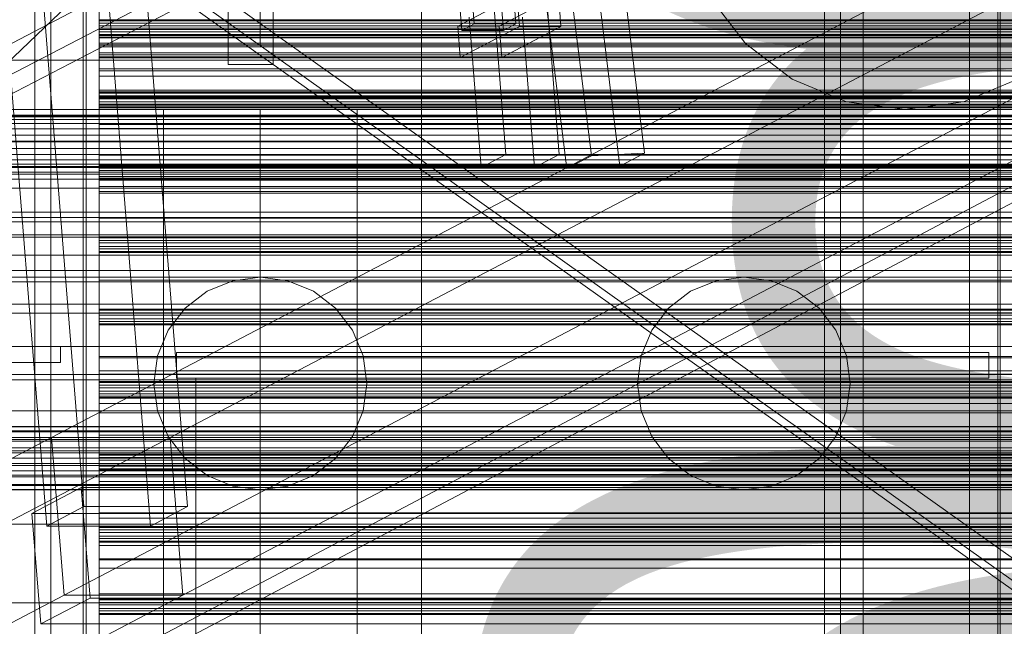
# Model space of a CAD drawing. Header units: millimetres. Extents: x -4738 to 65662, y -68080 to 6847.
# Tile 151 of 256: x -1275 to -969, y -34160 to -33972. Entities that reach past the tile are written whole.
import ezdxf

# ---------------------------------------------------------------- set-up
doc = ezdxf.new("R2010")
doc.units = ezdxf.units.MM
for name, color, linetype, lineweight in [('COTAS_O', 1, 'Continuous', 0), ('frontal_briquetadora', 7, 'Continuous', 0), ('frontal_C01', 7, 'Continuous', 0), ('frontal_C03', 7, 'Continuous', 0), ('frontal_C10', 7, 'Continuous', 0), ('frontal_dosificador', 7, 'Continuous', 0), ('frontal_mezcladora', 7, 'Continuous', 0), ('frontal_secador', 7, 'Continuous', 0), ('frontal_tolva', 7, 'Continuous', 0)]:
    doc.layers.add(name, color=color, linetype=linetype, lineweight=lineweight)
doc.dimstyles.new('R19_100', dxfattribs={"dimtxt": 250, "dimasz": 150, "dimexe": 150, "dimexo": 80, "dimgap": 100, "dimtad": 1, "dimtih": 1, "dimtoh": 1, "dimdsep": 46, "dimcen": 0.09, "dimadec": 0, "dimazin": 0, "dimtfac": 1, "dimtdec": 4, "dimtofl": 0, "dimtmove": 0, "dimatfit": 3, "dimfxl": 1, "dimtolj": 1, "dimtzin": 0, "dimarcsym": 0})

# ---------------------------------------------------------------- blocks, each defined once
blk = doc.blocks.new('DIM_R30_47')
at = {"layer": 'COTAS_O'}
for p, q in [((-1725, -31700), (-1025, -31700)), ((-1025, -31700), (-1070, -31850)), ((-1025, -34400), (-1025, -31700)), ((-1025, -31700), (-980, -31850)), ((-1025, -34400), (-1070, -34250)), ((-1025, -34400), (-980, -34250)), ((-1725, -34400), (-1025, -34400))]:
    blk.add_line(p, q, dxfattribs=at)
blk.add_text('2700 O', height=250, rotation=90, dxfattribs=at).set_placement((-1125, -33050))
blk = doc.blocks.new('DIM_R30_48')
at = {"layer": 'COTAS_O'}
for p, q in [((-1725, -33700), (-1575, -33655)), ((1725, -33700), (1575, -33655)), ((-1725, -34400), (-1725, -33700)), ((-1725, -33700), (1725, -33700)), ((-1725, -33700), (-1575, -33745)), ((1725, -33700), (1575, -33745)), ((1725, -34400), (1725, -33700))]:
    blk.add_line(p, q, dxfattribs=at)
blk.add_text('3450 O', height=250, dxfattribs=at).set_placement((0, -33600))
blk = doc.blocks.new('DIM_R30_53')
at = {"layer": 'COTAS_O'}
for p, q in [((-1480, -33670), (-780, -33670)), ((-780, -33670), (-825, -33820)), ((-780, -36000), (-780, -33670)), ((-780, -33670), (-735, -33820)), ((-780, -36000), (-825, -35850)), ((-780, -36000), (-735, -35850)), ((-1480, -36000), (-780, -36000))]:
    blk.add_line(p, q, dxfattribs=at)
blk.add_text('2330 O', height=250, rotation=90, dxfattribs=at).set_placement((-880, -34835))
blk = doc.blocks.new('DIM_R30_55')
at = {"layer": 'COTAS_O'}
for p, q in [((-1400, -33000), (-700, -33000)), ((-700, -33000), (-745, -33150)), ((-700, -36000), (-700, -33000)), ((-700, -33000), (-655, -33150)), ((-700, -36000), (-745, -35850)), ((-700, -36000), (-655, -35850)), ((-1400, -36000), (-700, -36000))]:
    blk.add_line(p, q, dxfattribs=at)
blk.add_text('3000 O', height=250, rotation=90, dxfattribs=at).set_placement((-800, -34500))

msp = doc.modelspace()

# ---------------------------------------------------------------- linework, layer by layer
at = {"layer": 'frontal_briquetadora'}
for p, q in [((-630, -33984.725), (-1405, -33984.725)), ((-630, -34001.746), (-1405, -34001.746)), ((-630, -34020.086), (-1405, -34020.086)), ((-630, -34039.668), (-1405, -34039.668)), ((-630, -34060.408), (-1405, -34060.408)), ((-1226, -34075.4), (-1226, -34083.4)), ((-974, -34075.4), (-1226, -34075.4)), ((-974, -34075.4), (-974, -34083.4)), ((-630, -34082.216), (-1405, -34082.216)), ((-974, -34083.4), (-1226, -34083.4)), ((-1220, -34083.4), (-1220, -34188.4)), ((-980, -34083.4), (-1220, -34083.4)), ((-980, -34083.4), (-980, -34188.4)), ((-630, -34105), (-1405, -34105)), ((-630, -34128.662), (-1405, -34128.662)), ((-630, -34153.1), (-1405, -34153.1))]:
    msp.add_line(p, q, dxfattribs=at)
at = {"layer": 'frontal_C01'}
for p, q in [((-1020, -35975), (-1020, -33925.304)), ((-1013, -35975), (-1013, -33925.304))]:
    msp.add_line(p, q, dxfattribs=at)
at = {"layer": 'frontal_C03'}
for p, q in [((-1254, -34946.422), (-1254, -32331.232)), ((-1250, -32331.232), (-1250, -34946.422)), ((-1254, -32430.626), (-1254, -35045.817)), ((-1250, -35045.817), (-1250, -32430.626)), ((-1250, -33972.469), (-1250, -33972.152)), ((-1250, -33972.152), (-1250, -33973.263)), ((1250, -33972.152), (-1250, -33972.152)), ((-1250, -33974.027), (-1250, -33972.469)), ((1250, -33972.469), (-1250, -33972.469)), ((-1250, -33973.263), (-1250, -33975.15)), ((1250, -33973.263), (-1250, -33973.263)), ((-1250, -33975.914), (-1250, -33974.027)), ((-1250, -33974.027), (1250, -33974.027)), ((-1250, -33975.15), (-1250, -33976.708)), ((1250, -33975.15), (-1250, -33975.15)), ((-1250, -33977.024), (-1250, -33975.914)), ((1250, -33975.914), (-1250, -33975.914)), ((-1250, -33976.708), (-1250, -33977.024)), ((1250, -33976.708), (-1250, -33976.708)), ((1250, -33977.024), (-1250, -33977.024)), ((-1250, -33994.926), (-1250, -33994.61)), ((-1250, -33994.61), (-1250, -33995.72)), ((1250, -33994.61), (-1250, -33994.61)), ((-1250, -33996.484), (-1250, -33994.926)), ((1250, -33994.926), (-1250, -33994.926)), ((-1250, -33995.72), (-1250, -33997.607)), ((1250, -33995.72), (-1250, -33995.72)), ((-1250, -33998.371), (-1250, -33996.484)), ((-1250, -33996.484), (1250, -33996.484)), ((-1250, -33997.607), (-1250, -33999.165)), ((1250, -33997.607), (-1250, -33997.607)), ((-1250, -33999.482), (-1250, -33998.371)), ((1250, -33998.371), (-1250, -33998.371)), ((-1250, -33999.165), (-1250, -33999.482)), ((1250, -33999.165), (-1250, -33999.165)), ((1250, -33999.482), (-1250, -33999.482)), ((-1250, -34017.384), (-1250, -34017.067)), ((-1250, -34017.067), (-1250, -34018.178)), ((1250, -34017.067), (-1250, -34017.067)), ((-1250, -34018.942), (-1250, -34017.384)), ((1250, -34017.384), (-1250, -34017.384)), ((-1250, -34018.178), (-1250, -34020.065)), ((1250, -34018.178), (-1250, -34018.178)), ((-1250, -34020.829), (-1250, -34018.942)), ((-1250, -34018.942), (1250, -34018.942)), ((-1250, -34020.065), (-1250, -34021.623)), ((1250, -34020.065), (-1250, -34020.065)), ((-1250, -34021.94), (-1250, -34020.829)), ((1250, -34020.829), (-1250, -34020.829)), ((-1250, -34021.623), (-1250, -34021.94)), ((1250, -34021.623), (-1250, -34021.623)), ((1250, -34021.94), (-1250, -34021.94)), ((-1250, -34039.842), (-1250, -34039.525)), ((-1250, -34039.525), (-1250, -34040.636)), ((1250, -34039.525), (-1250, -34039.525)), ((-1250, -34041.4), (-1250, -34039.842)), ((1250, -34039.842), (-1250, -34039.842)), ((-1250, -34040.636), (-1250, -34042.523)), ((1250, -34040.636), (-1250, -34040.636)), ((-1250, -34043.287), (-1250, -34041.4)), ((-1250, -34041.4), (1250, -34041.4)), ((-1250, -34042.523), (-1250, -34044.081)), ((1250, -34042.523), (-1250, -34042.523)), ((-1250, -34044.397), (-1250, -34043.287)), ((1250, -34043.287), (-1250, -34043.287)), ((-1250, -34044.081), (-1250, -34044.397)), ((1250, -34044.081), (-1250, -34044.081)), ((1250, -34044.397), (-1250, -34044.397)), ((-1250, -34062.299), (-1250, -34061.983)), ((-1250, -34061.983), (-1250, -34063.093)), ((1250, -34061.983), (-1250, -34061.983)), ((-1250, -34063.857), (-1250, -34062.299)), ((1250, -34062.299), (-1250, -34062.299)), ((-1250, -34063.093), (-1250, -34064.98)), ((1250, -34063.093), (-1250, -34063.093)), ((-1250, -34065.744), (-1250, -34063.857)), ((-1250, -34063.857), (1250, -34063.857)), ((-1250, -34064.98), (-1250, -34066.538)), ((1250, -34064.98), (-1250, -34064.98)), ((-1250, -34066.855), (-1250, -34065.744)), ((1250, -34065.744), (-1250, -34065.744)), ((-1250, -34066.538), (-1250, -34066.855)), ((1250, -34066.538), (-1250, -34066.538)), ((1250, -34066.855), (-1250, -34066.855)), ((-1250, -34081.054), (-1250, -34076.626)), ((-1250, -34076.626), (-1250, -34077.003)), ((1250, -34076.626), (-1250, -34076.626)), ((-1250, -34077.003), (-1250, -34082.127)), ((1250, -34077.003), (-1250, -34077.003)), ((-1250, -34089.613), (-1250, -34081.054)), ((1250, -34081.054), (-1250, -34081.054)), ((-1250, -34082.127), (-1250, -34091.218)), ((1250, -34082.127), (-1250, -34082.127)), ((-1250, -34084.757), (-1250, -34084.44)), ((-1250, -34084.44), (-1250, -34085.551)), ((1250, -34084.44), (-1250, -34084.44)), ((-1250, -34086.315), (-1250, -34084.757)), ((1250, -34084.757), (-1250, -34084.757)), ((-1250, -34085.551), (-1250, -34087.438)), ((1250, -34085.551), (-1250, -34085.551)), ((-1250, -34088.202), (-1250, -34086.315)), ((-1250, -34086.315), (1250, -34086.315)), ((-1250, -34087.438), (-1250, -34088.996)), ((1250, -34087.438), (-1250, -34087.438)), ((-1250, -34089.313), (-1250, -34088.202)), ((1250, -34088.202), (-1250, -34088.202)), ((-1250, -34088.996), (-1250, -34089.313)), ((1250, -34088.996), (-1250, -34088.996)), ((1250, -34089.313), (-1250, -34089.313)), ((-1250, -34100.999), (-1250, -34089.613)), ((1250, -34089.613), (-1250, -34089.613)), ((-1250, -34091.218), (-1250, -34102.892)), ((1250, -34091.218), (-1250, -34091.218)), ((1496, -34098.323), (-1496, -34098.323)), ((1496, -34098.441), (-1496, -34098.441)), ((1496, -34099.707), (-1496, -34099.707)), ((1496, -34100.042), (-1496, -34100.042)), ((1496, -34102.381), (-1496, -34102.381)), ((1496, -34102.883), (-1496, -34102.883)), ((-1250, -34113.479), (-1250, -34100.999)), ((-1250, -34100.999), (1250, -34100.999)), ((-1250, -34102.892), (-1250, -34115.372)), ((1250, -34102.892), (-1250, -34102.892)), ((-1496, -34105.94), (1496, -34105.94)), ((1496, -34106.531), (-1496, -34106.531)), ((-1250, -34107.214), (-1250, -34106.898)), ((-1250, -34106.898), (-1250, -34108.008)), ((1250, -34106.898), (-1250, -34106.898)), ((-1250, -34108.773), (-1250, -34107.214)), ((1250, -34107.214), (-1250, -34107.214)), ((-1250, -34108.008), (-1250, -34109.895)), ((1250, -34108.008), (-1250, -34108.008)), ((-1250, -34110.66), (-1250, -34108.773)), ((-1250, -34108.773), (1250, -34108.773)), ((1496, -34109.84), (-1496, -34109.84)), ((1496, -34110.431), (-1496, -34110.431)), ((-1250, -34109.895), (-1250, -34111.454)), ((1250, -34109.895), (-1250, -34109.895)), ((-1250, -34111.77), (-1250, -34110.66)), ((1250, -34110.66), (-1250, -34110.66)), ((-1250, -34111.454), (-1250, -34111.77)), ((1250, -34111.454), (-1250, -34111.454)), ((1250, -34111.77), (-1250, -34111.77)), ((1496, -34113.488), (-1496, -34113.488)), ((1496, -34113.989), (-1496, -34113.989)), ((-1250, -34125.153), (-1250, -34113.479)), ((1250, -34113.479), (-1250, -34113.479)), ((-1250, -34115.372), (-1250, -34126.758)), ((1250, -34115.372), (-1250, -34115.372)), ((1496, -34116.329), (-1496, -34116.329)), ((1496, -34116.664), (-1496, -34116.664)), ((1496, -34117.93), (-1496, -34117.93)), ((1496, -34118.048), (-1496, -34118.048)), ((-1250, -34134.244), (-1250, -34125.153)), ((1250, -34125.153), (-1250, -34125.153)), ((-1250, -34126.758), (-1250, -34135.316)), ((1250, -34126.758), (-1250, -34126.758)), ((-1250, -34129.672), (-1250, -34129.355)), ((-1250, -34129.355), (-1250, -34130.466)), ((1250, -34129.355), (-1250, -34129.355)), ((-1250, -34131.23), (-1250, -34129.672)), ((1250, -34129.672), (-1250, -34129.672)), ((-1250, -34130.466), (-1250, -34132.353)), ((1250, -34130.466), (-1250, -34130.466)), ((-1250, -34133.117), (-1250, -34131.23)), ((-1250, -34131.23), (1250, -34131.23)), ((-1250, -34132.353), (-1250, -34133.911)), ((1250, -34132.353), (-1250, -34132.353)), ((-1250, -34134.228), (-1250, -34133.117)), ((1250, -34133.117), (-1250, -34133.117)), ((-1250, -34133.911), (-1250, -34134.228)), ((1250, -34133.911), (-1250, -34133.911)), ((1250, -34134.228), (-1250, -34134.228)), ((-1250, -34139.368), (-1250, -34134.244)), ((1250, -34134.244), (-1250, -34134.244)), ((-1250, -34135.316), (-1250, -34139.744)), ((1250, -34135.316), (-1250, -34135.316)), ((-1250, -34139.744), (-1250, -34139.368)), ((1250, -34139.368), (-1250, -34139.368)), ((1250, -34139.744), (-1250, -34139.744)), ((-1250, -34152.13), (-1250, -34151.813)), ((-1250, -34151.813), (-1250, -34152.924)), ((1250, -34151.813), (-1250, -34151.813)), ((-1250, -34153.688), (-1250, -34152.13)), ((1250, -34152.13), (-1250, -34152.13)), ((-1250, -34152.924), (-1250, -34154.811)), ((1250, -34152.924), (-1250, -34152.924)), ((-1250, -34155.575), (-1250, -34153.688)), ((-1250, -34153.688), (1250, -34153.688)), ((-1250, -34154.811), (-1250, -34156.369)), ((1250, -34154.811), (-1250, -34154.811)), ((-1250, -34156.685), (-1250, -34155.575)), ((1250, -34155.575), (-1250, -34155.575)), ((-1250, -34156.369), (-1250, -34156.685)), ((1250, -34156.369), (-1250, -34156.369)), ((1250, -34156.685), (-1250, -34156.685))]:
    msp.add_line(p, q, dxfattribs=at)
at = {"layer": 'frontal_C10'}
for p, q in [((-4449.639, -35862.156), (-440.917, -33746.29)), ((-440.523, -33751.187), (-4449.244, -35867.053)), ((-805.394, -33861.166), (-1264.774, -34101.739)), ((-1227.954, -34101.739), (-768.574, -33861.166)), ((-1260.857, -34150.724), (-801.477, -33910.151)), ((-1224.037, -34150.724), (-764.657, -33910.151)), ((-1511.88, -34111.002), (-1136.601, -33916.019)), ((-1136.135, -33921.899), (-1511.413, -34116.882)), ((-1137.464, -33975.486), (-1141.224, -33928.46)), ((-1137.396, -33926.455), (-1133.636, -33973.481)), ((-1128.337, -33928.46), (-1124.577, -33975.486)), ((-1120.749, -33973.481), (-1124.509, -33926.455)), ((-1269.656, -33937.082), (-1254.772, -34123.224)), ((-1222.554, -34123.224), (-1237.438, -33937.082)), ((-1266.256, -34129.239), (-1281.14, -33943.096)), ((-1234.039, -34129.239), (-1248.923, -33943.096)), ((-1104.802, -33953.525), (-1097.297, -34014.352)), ((-1080.811, -34013.539), (-1088.316, -33952.711)), ((-1690.22, -34380.849), (-1245.724, -33954.133)), ((-1104.954, -34018.363), (-1112.459, -33957.535)), ((-1088.468, -34017.549), (-1095.972, -33956.722)), ((-1698.692, -34200.256), (-1239.313, -33959.683)), ((-1120.394, -33964.505), (-1138.769, -33974.128)), ((-1125.882, -33974.128), (-1107.507, -33964.505)), ((-1120.394, -33964.505), (-1119.611, -33974.302)), ((-1106.724, -33974.302), (-1107.507, -33964.505)), ((-1127.595, -33967.311), (-1123.866, -34013.945)), ((-1107.297, -34013.945), (-1111.026, -33967.311)), ((-1131.522, -34017.954), (-1135.251, -33971.321)), ((-1114.953, -34017.954), (-1118.682, -33971.321)), ((-1138.769, -33974.128), (-1125.882, -33974.128)), ((-1137.986, -33983.925), (-1138.769, -33974.128)), ((-1137.986, -33983.925), (-1119.611, -33974.302)), ((-1137.464, -33975.486), (-1133.636, -33973.481)), ((-1133.636, -33973.481), (-1120.749, -33973.481)), ((-1125.882, -33974.128), (-1125.099, -33983.925)), ((-1106.724, -33974.302), (-1125.099, -33983.925)), ((-1120.749, -33973.481), (-1124.577, -33975.486)), ((-1119.611, -33974.302), (-1106.724, -33974.302)), ((-1124.577, -33975.486), (-1137.464, -33975.486)), ((-1125.099, -33983.925), (-1137.986, -33983.925)), ((-847.422, -34009.878), (-1629.845, -34009.878)), ((-1131.522, -34017.954), (-1123.866, -34013.945)), ((-1123.866, -34013.945), (-1107.297, -34013.945)), ((-1107.297, -34013.945), (-1114.953, -34017.954)), ((-1104.954, -34018.363), (-1097.297, -34014.352)), ((-1097.297, -34014.352), (-1080.811, -34013.539)), ((-1080.811, -34013.539), (-1088.468, -34017.549)), ((-1088.468, -34017.549), (-1104.954, -34018.363)), ((-1690.23, -34019.44), (758.292, -34019.44)), ((-1679.485, -34019.44), (769.038, -34019.44)), ((-1677.531, -34019.44), (770.992, -34019.44)), ((781.737, -34019.44), (-1666.785, -34019.44)), ((-1649.292, -34020.062), (-866.87, -34020.062)), ((-1114.953, -34017.954), (-1131.522, -34017.954)), ((-1628.905, -34021.634), (-846.482, -34021.634)), ((-1690.23, -34024.44), (758.292, -34024.44)), ((-1666.785, -34024.44), (781.737, -34024.44)), ((-865.93, -34031.819), (-1648.352, -34031.819)), ((-1264.774, -34101.739), (-1724.153, -34342.312)), ((-1687.333, -34342.312), (-1227.954, -34101.739)), ((-1264.774, -34101.739), (-1227.954, -34101.739)), ((-1260.857, -34150.724), (-1264.774, -34101.739)), ((-1227.954, -34101.739), (-1224.037, -34150.724)), ((-1255.551, -34117.324), (-1270.863, -34125.343)), ((-427.103, -34117.324), (-1255.551, -34117.324)), ((-1255.551, -34117.324), (-1252.809, -34151.613)), ((-1266.256, -34129.239), (-1254.772, -34123.224)), ((-1254.772, -34123.224), (-1222.554, -34123.224)), ((-1222.554, -34123.224), (-1234.039, -34129.239)), ((-1270.863, -34125.343), (-442.416, -34125.343)), ((-1268.121, -34159.632), (-1270.863, -34125.343)), ((-1234.039, -34129.239), (-1266.256, -34129.239)), ((-1720.236, -34391.297), (-1260.857, -34150.724)), ((-1683.416, -34391.297), (-1224.037, -34150.724)), ((-1268.121, -34159.632), (-1252.809, -34151.613)), ((-1224.037, -34150.724), (-1260.857, -34150.724)), ((-1252.809, -34151.613), (-424.361, -34151.613)), ((-439.674, -34159.632), (-1268.121, -34159.632))]:
    msp.add_line(p, q, dxfattribs=at)
at = {"layer": 'frontal_dosificador'}
for p, q in [((-1250, -35988), (-1250, -33900)), ((-1150, -35988), (-1150, -33900)), ((-1200, -33980), (-1200, -33955)), ((-1210, -33986), (-1210, -33964)), ((-1196, -33986), (-1196, -33964)), ((-1060.622, -33965), (-1049.497, -33979.497)), ((-800, -33980), (-1200, -33980)), ((-1049.497, -33979.497), (-1035, -33990.622)), ((-1196, -33986), (-1210, -33986)), ((-1035, -33990.622), (-1018.117, -33997.615)), ((-981.883, -33997.615), (-965, -33990.622)), ((-1018.117, -33997.615), (-1000, -34000)), ((-1000, -34000), (-981.883, -33997.615)), ((-150, -34000), (-1850, -34000)), ((-1170, -34000), (-1230, -34000)), ((-1230, -34340), (-1230, -34000)), ((-200, -34000), (-1200, -34000)), ((-1200, -34000), (-1200, -34250)), ((-1170, -34340), (-1170, -34000)), ((-300, -34050), (-1700, -34050)), ((-300, -34052), (-1700, -34052)), ((-1208.541, -34053.124), (-1216.5, -34056.421)), ((-1200, -34052), (-1208.541, -34053.124)), ((-1191.459, -34053.124), (-1200, -34052)), ((-1183.5, -34056.421), (-1191.459, -34053.124)), ((-1058.541, -34053.124), (-1066.5, -34056.421)), ((-1050, -34052), (-1058.541, -34053.124)), ((-1041.459, -34053.124), (-1050, -34052)), ((-1033.5, -34056.421), (-1041.459, -34053.124)), ((-1216.5, -34056.421), (-1223.335, -34061.665)), ((-1176.665, -34061.665), (-1183.5, -34056.421)), ((-1066.5, -34056.421), (-1073.335, -34061.665)), ((-1026.665, -34061.665), (-1033.5, -34056.421)), ((-1223.335, -34061.665), (-1228.579, -34068.5)), ((-1171.421, -34068.5), (-1176.665, -34061.665)), ((-1073.335, -34061.665), (-1078.579, -34068.5)), ((-1021.421, -34068.5), (-1026.665, -34061.665)), ((-1228.579, -34068.5), (-1231.876, -34076.459)), ((-1168.124, -34076.459), (-1171.421, -34068.5)), ((-1078.579, -34068.5), (-1081.876, -34076.459)), ((-1018.124, -34076.459), (-1021.421, -34068.5)), ((-1231.876, -34076.459), (-1233, -34085)), ((-1167, -34085), (-1168.124, -34076.459)), ((-1081.876, -34076.459), (-1083, -34085)), ((-1017, -34085), (-1018.124, -34076.459)), ((-1233, -34085), (-1231.876, -34093.541)), ((-1168.124, -34093.541), (-1167, -34085)), ((-1083, -34085), (-1081.876, -34093.541)), ((-1018.124, -34093.541), (-1017, -34085)), ((-1231.876, -34093.541), (-1228.579, -34101.5)), ((-1171.421, -34101.5), (-1168.124, -34093.541)), ((-1081.876, -34093.541), (-1078.579, -34101.5)), ((-1021.421, -34101.5), (-1018.124, -34093.541)), ((-1228.579, -34101.5), (-1223.335, -34108.335)), ((-1176.665, -34108.335), (-1171.421, -34101.5)), ((-1078.579, -34101.5), (-1073.335, -34108.335)), ((-1026.665, -34108.335), (-1021.421, -34101.5)), ((-1223.335, -34108.335), (-1216.5, -34113.579)), ((-1183.5, -34113.579), (-1176.665, -34108.335)), ((-1073.335, -34108.335), (-1066.5, -34113.579)), ((-1033.5, -34113.579), (-1026.665, -34108.335)), ((-1216.5, -34113.579), (-1208.541, -34116.876)), ((-1191.459, -34116.876), (-1183.5, -34113.579)), ((-1066.5, -34113.579), (-1058.541, -34116.876)), ((-1041.459, -34116.876), (-1033.5, -34113.579)), ((-1208.541, -34116.876), (-1200, -34118)), ((-1200, -34118), (-1191.459, -34116.876)), ((-1058.541, -34116.876), (-1050, -34118)), ((-1050, -34118), (-1041.459, -34116.876))]:
    msp.add_line(p, q, dxfattribs=at)
at = {"layer": 'frontal_mezcladora'}
for p, q in [((-980, -35980), (-980, -33390)), ((-971.2, -34900), (-971.2, -33450)), ((-970.478, -34900), (-970.478, -33450))]:
    msp.add_line(p, q, dxfattribs=at)
at = {"layer": 'frontal_secador'}
for p, q in [((-1270, -35980), (-1270, -33075)), ((-1265, -35980), (-1265, -33075)), ((-1255, -34177), (-1255, -33937)), ((-1255, -33937), (-1255, -34006)), ((-1250, -33937), (-1250, -34177)), ((-1250, -34006), (-1250, -33937)), ((-1250, -33974), (-1250, -33969.659)), ((-1250, -33971), (-1250, -33974)), ((-1250, -33971), (-1250, -33974.728)), ((1250, -33974), (-1250, -33974)), ((-1250, -33977.728), (-1250, -33974)), ((-1250, -33974.728), (1250, -33974.728)), ((-1250, -33974.728), (-1250, -33977.728)), ((-1250, -33974.728), (-1250, -33977.588)), ((-1250, -33977.588), (1250, -33977.588)), ((-1250, -33977.588), (-1250, -33980.588)), ((-1250, -33977.588), (-1250, -33979.387)), ((-1250, -33979.918), (-1250, -33977.611)), ((1250, -33977.611), (-1250, -33977.611)), ((1250, -33977.728), (-1250, -33977.728)), ((-1250, -33980.588), (-1250, -33977.728)), ((-1250, -33979.387), (1250, -33979.387)), ((-1250, -33979.387), (-1250, -33982.387)), ((-1250, -33979.387), (-1250, -33980)), ((-1250, -33983.65), (-1250, -33979.918)), ((1250, -33979.918), (-1250, -33979.918)), ((-1250, -33980), (1250, -33980)), ((-1250, -33980), (-1250, -33983)), ((1250, -33980.588), (-1250, -33980.588)), ((-1250, -33982.387), (-1250, -33980.588)), ((1250, -33982.387), (-1250, -33982.387)), ((-1250, -33983), (-1250, -33982.387)), ((1250, -33983), (-1250, -33983)), ((-1250, -33983.65), (-1250, -33987.382)), ((-1250, -33983.65), (1250, -33983.65)), ((-1250, -33984), (-1250, -33996)), ((1250, -33984), (-1250, -33984)), ((-1250, -33988), (-1250, -33984)), ((-1250, -33987.382), (-1250, -33989.689)), ((1250, -33987.382), (-1250, -33987.382)), ((-1250, -34000), (-1250, -33988)), ((-1250, -33988), (1250, -33988)), ((1250, -33989.689), (-1250, -33989.689)), ((-1250, -33996.709), (-1250, -33994)), ((1250, -33994), (-1250, -33994)), ((-1250, -33994.545), (-1250, -33994)), ((-1250, -33996.144), (-1250, -33994.545)), ((1250, -33994.545), (-1250, -33994.545)), ((-1250, -33996), (-1250, -34236)), ((1250, -33996), (-1250, -33996)), ((-1250, -34002), (-1250, -33996)), ((-1250, -33996), (-1250, -34000)), ((-1250, -33998.686), (-1250, -33996.144)), ((1250, -33996.144), (-1250, -33996.144)), ((-1250, -34004.651), (-1250, -33996.709)), ((1250, -33996.709), (-1250, -33996.709)), ((-1250, -34002), (-1250, -33998.686)), ((1250, -33998.686), (-1250, -33998.686)), ((1320, -34002), (-1320, -34002)), ((1320, -34002.273), (-1320, -34002.273)), ((1250, -34000), (-1250, -34000)), ((-1250, -34005.859), (-1250, -34002)), ((1250, -34002), (-1250, -34002)), ((-1250, -34002), (-1250, -34242)), ((-1250, -34006), (-1250, -34002)), ((1320, -34003.072), (-1320, -34003.072)), ((1320, -34004.343), (-1320, -34004.343)), ((-1250, -34017.285), (-1250, -34004.651)), ((1250, -34004.651), (-1250, -34004.651)), ((1320, -34006), (-1320, -34006)), ((1320, -34007.929), (-1320, -34007.929)), ((-1255, -34006), (-1255, -34246)), ((-1250, -34006), (-1255, -34006)), ((-1250, -34010), (-1250, -34005.859)), ((1250, -34005.859), (-1250, -34005.859)), ((-1250, -34246), (-1250, -34006)), ((-1250, -34006), (1250, -34006)), ((-1320, -34010), (1320, -34010)), ((-1250, -34010), (-1250, -34014.141)), ((-1250, -34010), (1250, -34010)), ((1320, -34012.071), (-1320, -34012.071)), ((1320, -34014), (-1320, -34014)), ((-1250, -34014.141), (-1250, -34018)), ((1250, -34014.141), (-1250, -34014.141)), ((1320, -34015.657), (-1320, -34015.657)), ((1320, -34016.928), (-1320, -34016.928)), ((-1250, -34033.75), (-1250, -34017.285)), ((1250, -34017.285), (-1250, -34017.285)), ((1320, -34017.727), (-1320, -34017.727)), ((1320, -34018), (-1320, -34018)), ((-1250, -34018), (-1250, -34021.314)), ((1250, -34018), (-1250, -34018)), ((-1250, -34021.314), (-1250, -34023.856)), ((1250, -34021.314), (-1250, -34021.314)), ((-1250, -34023.856), (-1250, -34025.455)), ((1250, -34023.856), (-1250, -34023.856)), ((-1250, -34025.455), (-1250, -34026)), ((1250, -34025.455), (-1250, -34025.455)), ((1250, -34026), (-1250, -34026)), ((1360, -34033.5), (-1360, -34033.5)), ((1360, -34034.863), (-1360, -34034.863)), ((-1250, -34052.924), (-1250, -34033.75)), ((1250, -34033.75), (-1250, -34033.75)), ((1360, -34038.859), (-1360, -34038.859)), ((1360, -34045.216), (-1360, -34045.216)), ((1360, -34053.5), (-1360, -34053.5)), ((-1250, -34073.5), (-1250, -34052.924)), ((1250, -34052.924), (-1250, -34052.924)), ((1360, -34063.147), (-1360, -34063.147)), ((-1360, -34073.5), (1360, -34073.5)), ((-1325, -34073.5), (-1262, -34073.5)), ((-1262, -34078.5), (-1262, -34073.5)), ((-1250, -34073.5), (-1250, -34094.076)), ((-1250, -34073.5), (1250, -34073.5)), ((-1325, -34078.5), (-1262, -34078.5)), ((1360, -34083.853), (-1360, -34083.853)), ((1360, -34093.5), (-1360, -34093.5)), ((-1250, -34094.076), (-1250, -34113.25)), ((1250, -34094.076), (-1250, -34094.076)), ((1360, -34101.784), (-1360, -34101.784)), ((1360, -34108.141), (-1360, -34108.141)), ((1360, -34112.137), (-1360, -34112.137)), ((1360, -34113.5), (-1360, -34113.5)), ((-1250, -34113.25), (-1250, -34129.715)), ((1250, -34113.25), (-1250, -34113.25)), ((-1250, -34129.715), (-1250, -34142.349)), ((1250, -34129.715), (-1250, -34129.715)), ((-1250, -34142.349), (-1250, -34150.291)), ((1250, -34142.349), (-1250, -34142.349)), ((-1250, -34150.291), (-1250, -34153)), ((1250, -34150.291), (-1250, -34150.291)), ((1250, -34153), (-1250, -34153))]:
    msp.add_line(p, q, dxfattribs=at)
at = {"layer": 'frontal_tolva'}
for p, q in [((-600, -34400), (-1725, -33600)), ((-604.636, -34406.52), (-1729.636, -33606.52)), ((-1725, -33606.849), (-600, -34406.849))]:
    msp.add_line(p, q, dxfattribs=at)

# ---------------------------------------------------------------- dimensions: what is measured, and where the dimension line sits
at = {"layer": 'COTAS_O'}
for p1, p2, distance, picture, middle in [((-1725, -34400), (-1725, -31700), -700, 'DIM_R30_47', (-1025, -33050)), ((-1400, -36000), (-1400, -33000), -700, 'DIM_R30_55', (-700, -34500)), ((-1725, -34400), (1725, -34400), 700, 'DIM_R30_48', (0, -33700)), ((-1480, -36000), (-1480, -33670), -700, 'DIM_R30_53', (-780, -34835))]:
    dim = msp.add_aligned_dim(p1=p1, p2=p2, distance=distance, text='<> O', dimstyle='R19_100', dxfattribs=at)
    dim.commit()
    dim.dimension.update_dxf_attribs({"geometry": picture, "text_midpoint": middle})

doc.saveas('drawing.dxf')
